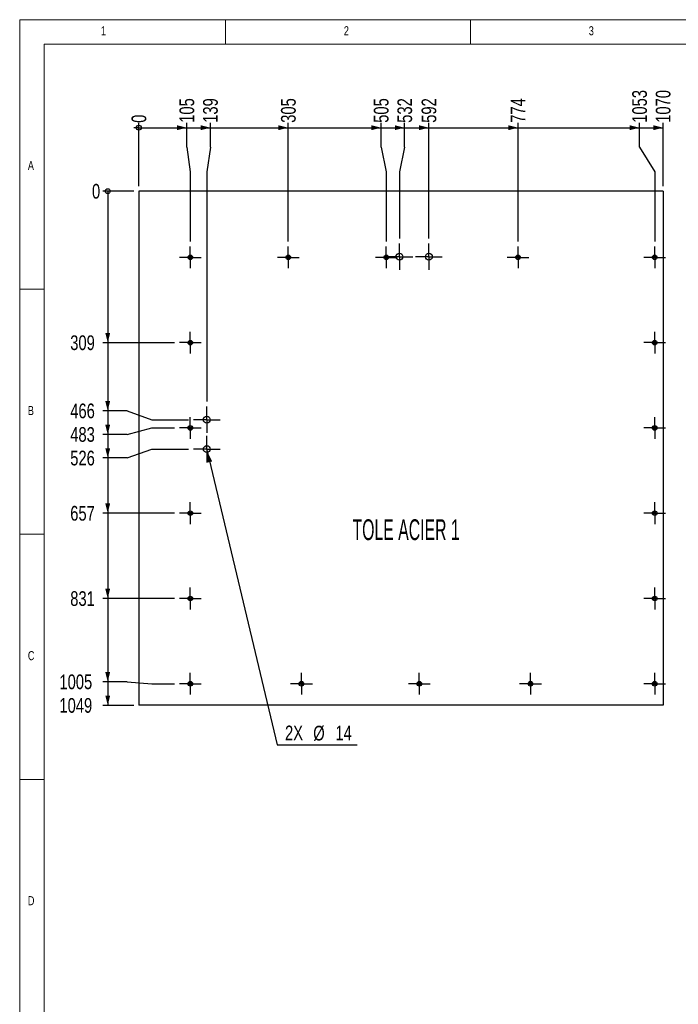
# Model space of a CAD drawing. Header units: millimetres. Extents: x 5 to 589, y 5 to 415.
# Tile 3 of 12: x 5 to 139, y 214 to 415. Entities that reach past the tile are written whole.
import ezdxf

# ---------------------------------------------------------------- set-up
doc = ezdxf.new("R2010")
doc.units = ezdxf.units.MM
doc.linetypes.add('CENTERX2', pattern=[20.32, 12.7, -2.54, 2.54, -2.54])
for name, color, linetype in [('COTES', 1, 'Continuous'), ('NOTES', 6, 'Continuous'), ('TRAIT-MIXTES', 3, 'CENTERX2')]:
    doc.layers.add(name, color=color, linetype=linetype)
doc.layers.add('TRAIT-FORT', color=4, linetype='Continuous', lineweight=25)
doc.styles.add('SLDTEXTSTYLE0', font='TXT', dxfattribs={"width": 0.75})
doc.styles.add('SLDTEXTSTYLE10', font='TXT', dxfattribs={"width": 0.570142})
doc.dimstyles.new('SLDDIMSTYLE2', dxfattribs={"dimtxt": 3, "dimasz": 0.333333, "dimexe": 0, "dimexo": 0.0625, "dimgap": 0.75, "dimtad": 0, "dimtih": 1, "dimtoh": 1, "dimdec": 0, "dimlfac": 10, "dimrnd": 1e-09, "dimdsep": 46, "dimtxsty": 'SLDTEXTSTYLE0', "dimblk1": 'ORIGIN', "dimblk2": 'ORIGIN', "dimsah": 1, "dimcen": 0.09, "dimadec": 0, "dimazin": 2, "dimtfac": 1, "dimtdec": 0, "dimtofl": 0, "dimtmove": 0, "dimatfit": 3, "dimldrblk": 'ORIGIN', "dimfxl": 1, "dimfrac": 2, "dimtolj": 1, "dimtzin": 12, "dimarcsym": 0})
doc.dimstyles.new('SLDDIMSTYLE3', dxfattribs={"dimtxt": 3, "dimasz": 2, "dimexe": 0, "dimexo": 0.0625, "dimgap": 0.75, "dimtad": 0, "dimtih": 1, "dimtoh": 1, "dimdec": 0, "dimlfac": 10, "dimrnd": 1e-09, "dimzin": 12, "dimdsep": 46, "dimtxsty": 'SLDTEXTSTYLE0', "dimsah": 1, "dimcen": 0.09, "dimadec": 0, "dimazin": 3, "dimtfac": 1, "dimtdec": 0, "dimtofl": 0, "dimtmove": 0, "dimatfit": 3, "dimfxl": 1, "dimfrac": 2, "dimtolj": 1, "dimtzin": 12, "dimarcsym": 0})
doc.dimstyles.new('SLDDIMSTYLE4', dxfattribs={"dimtxt": 3, "dimasz": 2, "dimexe": 0, "dimexo": 0.0625, "dimgap": 0.75, "dimtad": 0, "dimtih": 1, "dimtoh": 1, "dimdec": 0, "dimlfac": 10, "dimrnd": 1e-09, "dimzin": 12, "dimdsep": 46, "dimtxsty": 'SLDTEXTSTYLE0', "dimblk1": 'NONE', "dimsah": 1, "dimcen": 0, "dimadec": 0, "dimazin": 3, "dimtfac": 1, "dimtdec": 0, "dimtmove": 0, "dimatfit": 3, "dimldrblk": 'NONE', "dimfxl": 1, "dimfrac": 2, "dimtolj": 1, "dimtzin": 12, "dimarcsym": 0})

# ---------------------------------------------------------------- blocks, each defined once
blk = doc.blocks.new('_Origin')
at = {"color": 0, "linetype": 'ByBlock', "lineweight": -2}
blk.add_line((0, 0), (-1, 0), dxfattribs=at)
blk.add_circle((0, 0), 0.5, dxfattribs=at)
blk = doc.blocks.new('_D_33')
at = {"layer": 'COTES', "color": 1, "transparency": 16777216}
blk.add_line((29.33, 381), (29.33, 393.96), dxfattribs=at)
blk.add_blockref('_Origin', (29.33, 392.96), dxfattribs=at)
at = {"layer": 'COTES', "color": 1, "transparency": 16777216, "insert": (27.84, 393.96), "char_height": 3, "attachment_point": 1, "rotation": 90, "style": 'SLDTEXTSTYLE0'}
blk.add_mtext('0', dxfattribs=at)
blk = doc.blocks.new('_D_34')
at = {"layer": 'COTES', "color": 1, "transparency": 16777216}
for p, q in [((39.11, 388.96), (39.11, 393.96)), ((29.33, 392.96), (39.11, 392.96)), ((39.11, 388.96), (39.83, 383.96)), ((39.83, 383.96), (39.83, 369.73))]:
    blk.add_line(p, q, dxfattribs=at)
blk.add_solid([(39.11, 392.96), (37.11, 393.46), (37.11, 392.46)], dxfattribs=at)
at = {"layer": 'COTES', "color": 1, "transparency": 16777216, "insert": (37.62, 393.96), "char_height": 3, "attachment_point": 1, "rotation": 90, "style": 'SLDTEXTSTYLE0'}
blk.add_mtext('105', dxfattribs=at)
blk = doc.blocks.new('_D_35')
at = {"layer": 'COTES', "color": 1, "transparency": 16777216}
for p, q in [((43.92, 388.96), (43.92, 393.96)), ((39.11, 392.96), (43.92, 392.96)), ((43.92, 388.96), (43.19, 383.96)), ((43.19, 383.96), (43.19, 337.08))]:
    blk.add_line(p, q, dxfattribs=at)
blk.add_solid([(43.92, 392.96), (41.92, 393.46), (41.92, 392.46)], dxfattribs=at)
at = {"layer": 'COTES', "color": 1, "transparency": 16777216, "insert": (42.43, 393.96), "char_height": 3, "attachment_point": 1, "rotation": 90, "style": 'SLDTEXTSTYLE0'}
blk.add_mtext('139', dxfattribs=at)
blk = doc.blocks.new('_D_36')
at = {"layer": 'COTES', "color": 1, "transparency": 16777216}
for p, q in [((59.83, 369.73), (59.83, 393.96)), ((43.92, 392.96), (59.83, 392.96))]:
    blk.add_line(p, q, dxfattribs=at)
blk.add_solid([(59.83, 392.96), (57.83, 393.46), (57.83, 392.46)], dxfattribs=at)
at = {"layer": 'COTES', "color": 1, "transparency": 16777216, "insert": (58.34, 393.96), "char_height": 3, "attachment_point": 1, "rotation": 90, "style": 'SLDTEXTSTYLE0'}
blk.add_mtext('305', dxfattribs=at)
blk = doc.blocks.new('_D_37')
at = {"layer": 'COTES', "color": 1, "transparency": 16777216}
for p, q in [((78.77, 388.96), (78.77, 393.96)), ((59.83, 392.96), (78.77, 392.96)), ((78.77, 388.96), (79.83, 383.96)), ((79.83, 383.96), (79.83, 369.73))]:
    blk.add_line(p, q, dxfattribs=at)
blk.add_solid([(78.77, 392.96), (76.77, 393.46), (76.77, 392.46)], dxfattribs=at)
at = {"layer": 'COTES', "color": 1, "transparency": 16777216, "insert": (77.29, 393.96), "char_height": 3, "attachment_point": 1, "rotation": 90, "style": 'SLDTEXTSTYLE0'}
blk.add_mtext('505', dxfattribs=at)
blk = doc.blocks.new('_D_38')
at = {"layer": 'COTES', "color": 1, "transparency": 16777216}
for p, q in [((83.58, 388.96), (83.58, 393.96)), ((78.77, 392.96), (83.58, 392.96)), ((83.58, 388.96), (82.53, 383.96)), ((82.53, 383.96), (82.53, 370.33))]:
    blk.add_line(p, q, dxfattribs=at)
blk.add_solid([(83.58, 392.96), (81.58, 393.46), (81.58, 392.46)], dxfattribs=at)
at = {"layer": 'COTES', "color": 1, "transparency": 16777216, "insert": (82.1, 393.96), "char_height": 3, "attachment_point": 1, "rotation": 90, "style": 'SLDTEXTSTYLE0'}
blk.add_mtext('532', dxfattribs=at)
blk = doc.blocks.new('_D_39')
at = {"layer": 'COTES', "color": 1, "transparency": 16777216}
for p, q in [((88.53, 370.33), (88.53, 393.96)), ((83.58, 392.96), (88.53, 392.96))]:
    blk.add_line(p, q, dxfattribs=at)
blk.add_solid([(88.53, 392.96), (86.53, 393.46), (86.53, 392.46)], dxfattribs=at)
at = {"layer": 'COTES', "color": 1, "transparency": 16777216, "insert": (87.04, 393.96), "char_height": 3, "attachment_point": 1, "rotation": 90, "style": 'SLDTEXTSTYLE0'}
blk.add_mtext('592', dxfattribs=at)
blk = doc.blocks.new('_D_40')
at = {"layer": 'COTES', "color": 1, "transparency": 16777216}
for p, q in [((106.73, 369.73), (106.73, 393.96)), ((88.53, 392.96), (106.73, 392.96))]:
    blk.add_line(p, q, dxfattribs=at)
blk.add_solid([(106.73, 392.96), (104.73, 393.46), (104.73, 392.46)], dxfattribs=at)
at = {"layer": 'COTES', "color": 1, "transparency": 16777216, "insert": (105.24, 393.96), "char_height": 3, "attachment_point": 1, "rotation": 90, "style": 'SLDTEXTSTYLE0'}
blk.add_mtext('774', dxfattribs=at)
blk = doc.blocks.new('_D_41')
at = {"layer": 'COTES', "color": 1, "transparency": 16777216}
for p, q in [((131.52, 388.96), (131.52, 393.96)), ((106.73, 392.96), (131.52, 392.96)), ((131.52, 388.96), (134.63, 383.96)), ((134.63, 383.96), (134.63, 369.73))]:
    blk.add_line(p, q, dxfattribs=at)
blk.add_solid([(131.52, 392.96), (129.52, 393.46), (129.52, 392.46)], dxfattribs=at)
at = {"layer": 'COTES', "color": 1, "transparency": 16777216, "insert": (130.03, 393.96), "char_height": 3, "attachment_point": 1, "rotation": 90, "style": 'SLDTEXTSTYLE0'}
blk.add_mtext('1053', dxfattribs=at)
blk = doc.blocks.new('_D_42')
at = {"layer": 'COTES', "color": 1, "transparency": 16777216}
for p, q in [((136.33, 381), (136.33, 393.96)), ((131.52, 392.96), (136.33, 392.96))]:
    blk.add_line(p, q, dxfattribs=at)
blk.add_solid([(136.33, 392.96), (134.33, 393.46), (134.33, 392.46)], dxfattribs=at)
at = {"layer": 'COTES', "color": 1, "transparency": 16777216, "insert": (134.84, 393.96), "char_height": 3, "attachment_point": 1, "rotation": 90, "style": 'SLDTEXTSTYLE0'}
blk.add_mtext('1070', dxfattribs=at)
blk = doc.blocks.new('_D_43')
at = {"layer": 'COTES', "color": 1, "transparency": 16777216}
blk.add_line((28.33, 380), (21.97, 380), dxfattribs=at)
blk.add_blockref('_Origin', (22.97, 380), dxfattribs=at)
at = {"layer": 'COTES', "color": 1, "transparency": 16777216, "insert": (19.76, 381.49), "char_height": 3, "attachment_point": 1, "style": 'SLDTEXTSTYLE0'}
blk.add_mtext('0', dxfattribs=at)
blk = doc.blocks.new('_D_44')
at = {"layer": 'COTES', "color": 1, "transparency": 16777216}
for p, q in [((22.97, 380), (22.97, 349.1)), ((36.6, 349.1), (21.97, 349.1))]:
    blk.add_line(p, q, dxfattribs=at)
blk.add_solid([(22.97, 349.1), (23.47, 351.1), (22.47, 351.1)], dxfattribs=at)
at = {"layer": 'COTES', "color": 1, "transparency": 16777216, "insert": (15.32, 350.59), "char_height": 3, "attachment_point": 1, "style": 'SLDTEXTSTYLE0'}
blk.add_mtext('309', dxfattribs=at)
blk = doc.blocks.new('_D_45')
at = {"layer": 'COTES', "color": 1, "transparency": 16777216}
for p, q in [((22.97, 349.1), (22.97, 335.19)), ((26.97, 335.19), (21.97, 335.19)), ((26.97, 335.19), (31.97, 333.38)), ((31.97, 333.38), (39.49, 333.38))]:
    blk.add_line(p, q, dxfattribs=at)
blk.add_solid([(22.97, 335.19), (23.47, 337.19), (22.47, 337.19)], dxfattribs=at)
at = {"layer": 'COTES', "color": 1, "transparency": 16777216, "insert": (15.32, 336.68), "char_height": 3, "attachment_point": 1, "style": 'SLDTEXTSTYLE0'}
blk.add_mtext('466', dxfattribs=at)
blk = doc.blocks.new('_D_46')
at = {"layer": 'COTES', "color": 1, "transparency": 16777216}
for p, q in [((22.97, 335.19), (22.97, 330.38)), ((26.97, 330.38), (31.97, 331.7)), ((31.97, 331.7), (36.6, 331.7)), ((26.97, 330.38), (21.97, 330.38))]:
    blk.add_line(p, q, dxfattribs=at)
blk.add_solid([(22.97, 330.38), (23.47, 332.38), (22.47, 332.38)], dxfattribs=at)
at = {"layer": 'COTES', "color": 1, "transparency": 16777216, "insert": (15.32, 331.87), "char_height": 3, "attachment_point": 1, "style": 'SLDTEXTSTYLE0'}
blk.add_mtext('483', dxfattribs=at)
blk = doc.blocks.new('_D_47')
at = {"layer": 'COTES', "color": 1, "transparency": 16777216}
for p, q in [((22.97, 330.38), (22.97, 325.57)), ((26.97, 325.57), (21.97, 325.57)), ((26.97, 325.57), (31.97, 327.38)), ((31.97, 327.38), (39.49, 327.38))]:
    blk.add_line(p, q, dxfattribs=at)
blk.add_solid([(22.97, 325.57), (23.47, 327.57), (22.47, 327.57)], dxfattribs=at)
at = {"layer": 'COTES', "color": 1, "transparency": 16777216, "insert": (15.32, 327.06), "char_height": 3, "attachment_point": 1, "style": 'SLDTEXTSTYLE0'}
blk.add_mtext('526', dxfattribs=at)
blk = doc.blocks.new('_D_48')
at = {"layer": 'COTES', "color": 1, "transparency": 16777216}
for p, q in [((22.97, 325.57), (22.97, 314.3)), ((36.6, 314.3), (21.97, 314.3))]:
    blk.add_line(p, q, dxfattribs=at)
blk.add_solid([(22.97, 314.3), (23.47, 316.3), (22.47, 316.3)], dxfattribs=at)
at = {"layer": 'COTES', "color": 1, "transparency": 16777216, "insert": (15.32, 315.79), "char_height": 3, "attachment_point": 1, "style": 'SLDTEXTSTYLE0'}
blk.add_mtext('657', dxfattribs=at)
blk = doc.blocks.new('_D_49')
at = {"layer": 'COTES', "color": 1, "transparency": 16777216}
for p, q in [((22.97, 314.3), (22.97, 296.9)), ((36.6, 296.9), (21.97, 296.9))]:
    blk.add_line(p, q, dxfattribs=at)
blk.add_solid([(22.97, 296.9), (23.47, 298.9), (22.47, 298.9)], dxfattribs=at)
at = {"layer": 'COTES', "color": 1, "transparency": 16777216, "insert": (15.32, 298.39), "char_height": 3, "attachment_point": 1, "style": 'SLDTEXTSTYLE0'}
blk.add_mtext('831', dxfattribs=at)
blk = doc.blocks.new('_D_50')
at = {"layer": 'COTES', "color": 1, "transparency": 16777216}
for p, q in [((22.97, 296.9), (22.97, 279.91)), ((26.97, 279.91), (21.97, 279.91)), ((26.97, 279.91), (31.97, 279.5)), ((31.97, 279.5), (36.6, 279.5))]:
    blk.add_line(p, q, dxfattribs=at)
blk.add_solid([(22.97, 279.91), (23.47, 281.91), (22.47, 281.91)], dxfattribs=at)
at = {"layer": 'COTES', "color": 1, "transparency": 16777216, "insert": (13.11, 281.4), "char_height": 3, "attachment_point": 1, "style": 'SLDTEXTSTYLE0'}
blk.add_mtext('1005', dxfattribs=at)
blk = doc.blocks.new('_D_51')
at = {"layer": 'COTES', "color": 1, "transparency": 16777216}
for p, q in [((22.97, 279.91), (22.97, 275.1)), ((28.33, 275.1), (21.97, 275.1))]:
    blk.add_line(p, q, dxfattribs=at)
blk.add_solid([(22.97, 275.1), (23.47, 277.1), (22.47, 277.1)], dxfattribs=at)
at = {"layer": 'COTES', "color": 1, "transparency": 16777216, "insert": (13.11, 276.59), "char_height": 3, "attachment_point": 1, "style": 'SLDTEXTSTYLE0'}
blk.add_mtext('1049', dxfattribs=at)
blk = doc.blocks.new('_D_52')
at = {"layer": 'COTES', "color": 1, "transparency": 16777216}
for p, q in [((43.03, 328.06), (43.36, 326.7)), ((43.36, 326.7), (57.57, 267.06)), ((57.57, 267.06), (73.88, 267.06))]:
    blk.add_line(p, q, dxfattribs=at)
blk.add_solid([(43.36, 326.7), (43.33, 324.64), (44.31, 324.87)], dxfattribs=at)
at = {"layer": 'COTES', "color": 1, "transparency": 16777216, "char_height": 3, "attachment_point": 1, "style": 'SLDTEXTSTYLE0'}
for s, insert in [('2X', (59.16, 270.98)), ('%%c', (64.92, 270.93)), ('14', (69.45, 270.98))]:
    blk.add_mtext(s, dxfattribs=dict(at, insert=insert))
blk = doc.blocks.new('_None')
blk = doc.blocks.new('SW_CENTERMARKSYMBOL_20')
at = {"layer": 'TRAIT-MIXTES', "color": 0}
for p, q in [((0, 2), (0, 2.225)), ((-2, 0), (-2.225, 0)), ((0, 0), (-2, 0)), ((0, 0), (0, 2)), ((0, 0), (0, -2)), ((0, 0), (2, 0)), ((2, 0), (2.225, 0)), ((0, -2), (0, -2.225))]:
    blk.add_line(p, q, dxfattribs=at)
blk = doc.blocks.new('SW_CENTERMARKSYMBOL_21')
at = {"layer": 'TRAIT-MIXTES', "color": 0}
for p, q in [((0, 2), (0, 2.225)), ((-2, 0), (-2.225, 0)), ((0, 0), (-2, 0)), ((0, 0), (0, 2)), ((0, 0), (0, -2)), ((0, 0), (2, 0)), ((2, 0), (2.225, 0)), ((0, -2), (0, -2.225))]:
    blk.add_line(p, q, dxfattribs=at)
blk = doc.blocks.new('SW_CENTERMARKSYMBOL_22')
at = {"layer": 'TRAIT-MIXTES', "color": 0}
for p, q in [((0, 2), (0, 2.225)), ((-2, 0), (-2.225, 0)), ((0, 0), (-2, 0)), ((0, 0), (0, 2)), ((0, 0), (0, -2)), ((0, 0), (2, 0)), ((2, 0), (2.225, 0)), ((0, -2), (0, -2.225))]:
    blk.add_line(p, q, dxfattribs=at)
blk = doc.blocks.new('SW_CENTERMARKSYMBOL_23')
at = {"layer": 'TRAIT-MIXTES', "color": 0}
for p, q in [((0, 2), (0, 2.225)), ((-2, 0), (-2.225, 0)), ((0, 0), (-2, 0)), ((0, 0), (0, 2)), ((0, 0), (0, -2)), ((0, 0), (2, 0)), ((2, 0), (2.225, 0)), ((0, -2), (0, -2.225))]:
    blk.add_line(p, q, dxfattribs=at)
blk = doc.blocks.new('SW_CENTERMARKSYMBOL_24')
at = {"layer": 'TRAIT-MIXTES', "color": 0}
for p, q in [((0, 2), (0, 2.225)), ((-2, 0), (-2.225, 0)), ((0, 0), (-2, 0)), ((0, 0), (0, 2)), ((0, 0), (0, -2)), ((0, 0), (2, 0)), ((2, 0), (2.225, 0)), ((0, -2), (0, -2.225))]:
    blk.add_line(p, q, dxfattribs=at)
blk = doc.blocks.new('SW_CENTERMARKSYMBOL_25')
at = {"layer": 'TRAIT-MIXTES', "color": 0}
for p, q in [((0, 2), (0, 2.225)), ((-2, 0), (-2.225, 0)), ((0, 0), (-2, 0)), ((0, 0), (0, 2)), ((0, 0), (0, -2)), ((0, 0), (2, 0)), ((2, 0), (2.225, 0)), ((0, -2), (0, -2.225))]:
    blk.add_line(p, q, dxfattribs=at)
blk = doc.blocks.new('SW_CENTERMARKSYMBOL_26')
at = {"layer": 'TRAIT-MIXTES', "color": 0}
for p, q in [((0, 2), (0, 2.225)), ((-2, 0), (-2.225, 0)), ((0, 0), (-2, 0)), ((0, 0), (0, 2)), ((0, 0), (0, -2)), ((0, 0), (2, 0)), ((2, 0), (2.225, 0)), ((0, -2), (0, -2.225))]:
    blk.add_line(p, q, dxfattribs=at)
blk = doc.blocks.new('SW_CENTERMARKSYMBOL_27')
at = {"layer": 'TRAIT-MIXTES', "color": 0}
for p, q in [((0, 2), (0, 2.225)), ((-2, 0), (-2.225, 0)), ((0, 0), (-2, 0)), ((0, 0), (0, 2)), ((0, 0), (0, -2)), ((0, 0), (2, 0)), ((2, 0), (2.225, 0)), ((0, -2), (0, -2.225))]:
    blk.add_line(p, q, dxfattribs=at)
blk = doc.blocks.new('SW_CENTERMARKSYMBOL_28')
at = {"layer": 'TRAIT-MIXTES', "color": 0}
for p, q in [((0, 2), (0, 2.225)), ((-2, 0), (-2.225, 0)), ((0, 0), (-2, 0)), ((0, 0), (0, 2)), ((0, 0), (0, -2)), ((0, 0), (2, 0)), ((2, 0), (2.225, 0)), ((0, -2), (0, -2.225))]:
    blk.add_line(p, q, dxfattribs=at)
blk = doc.blocks.new('SW_CENTERMARKSYMBOL_29')
at = {"layer": 'TRAIT-MIXTES', "color": 0}
for p, q in [((0, 2), (0, 2.225)), ((-2, 0), (-2.225, 0)), ((0, 0), (-2, 0)), ((0, 0), (0, 2)), ((0, 0), (0, -2)), ((0, 0), (2, 0)), ((2, 0), (2.225, 0)), ((0, -2), (0, -2.225))]:
    blk.add_line(p, q, dxfattribs=at)
blk = doc.blocks.new('SW_CENTERMARKSYMBOL_30')
at = {"layer": 'TRAIT-MIXTES', "color": 0}
for p, q in [((0, 2), (0, 2.225)), ((-2, 0), (-2.225, 0)), ((0, 0), (-2, 0)), ((0, 0), (0, 2)), ((0, 0), (0, -2)), ((0, 0), (2, 0)), ((2, 0), (2.225, 0)), ((0, -2), (0, -2.225))]:
    blk.add_line(p, q, dxfattribs=at)
blk = doc.blocks.new('SW_CENTERMARKSYMBOL_31')
at = {"layer": 'TRAIT-MIXTES', "color": 0}
for p, q in [((0, 2), (0, 2.225)), ((-2, 0), (-2.225, 0)), ((0, 0), (-2, 0)), ((0, 0), (0, 2)), ((0, 0), (0, -2)), ((0, 0), (2, 0)), ((2, 0), (2.225, 0)), ((0, -2), (0, -2.225))]:
    blk.add_line(p, q, dxfattribs=at)
blk = doc.blocks.new('SW_CENTERMARKSYMBOL_32')
at = {"layer": 'TRAIT-MIXTES', "color": 0}
for p, q in [((0, 2), (0, 2.225)), ((-2, 0), (-2.225, 0)), ((0, 0), (-2, 0)), ((0, 0), (0, 2)), ((0, 0), (0, -2)), ((0, 0), (2, 0)), ((2, 0), (2.225, 0)), ((0, -2), (0, -2.225))]:
    blk.add_line(p, q, dxfattribs=at)
blk = doc.blocks.new('SW_CENTERMARKSYMBOL_33')
at = {"layer": 'TRAIT-MIXTES', "color": 0}
for p, q in [((0, 2), (0, 2.225)), ((-2, 0), (-2.225, 0)), ((0, 0), (-2, 0)), ((0, 0), (0, 2)), ((0, 0), (0, -2)), ((0, 0), (2, 0)), ((2, 0), (2.225, 0)), ((0, -2), (0, -2.225))]:
    blk.add_line(p, q, dxfattribs=at)
blk = doc.blocks.new('SW_CENTERMARKSYMBOL_34')
at = {"layer": 'TRAIT-MIXTES', "color": 0}
for p, q in [((0, 2), (0, 2.225)), ((-2, 0), (-2.225, 0)), ((0, 0), (-2, 0)), ((0, 0), (0, 2)), ((0, 0), (0, -2)), ((0, 0), (2, 0)), ((2, 0), (2.225, 0)), ((0, -2), (0, -2.225))]:
    blk.add_line(p, q, dxfattribs=at)
blk = doc.blocks.new('SW_CENTERMARKSYMBOL_35')
at = {"layer": 'TRAIT-MIXTES', "color": 0}
for p, q in [((0, 2), (0, 2.225)), ((-2, 0), (-2.225, 0)), ((0, 0), (-2, 0)), ((0, 0), (0, 2)), ((0, 0), (0, -2)), ((0, 0), (2, 0)), ((2, 0), (2.225, 0)), ((0, -2), (0, -2.225))]:
    blk.add_line(p, q, dxfattribs=at)
blk = doc.blocks.new('SW_CENTERMARKSYMBOL_36')
at = {"layer": 'TRAIT-MIXTES', "color": 0}
for p, q in [((0, 2), (0, 2.225)), ((-2, 0), (-2.225, 0)), ((0, 0), (-2, 0)), ((0, 0), (0, 2)), ((0, 0), (0, -2)), ((0, 0), (2, 0)), ((2, 0), (2.225, 0)), ((0, -2), (0, -2.225))]:
    blk.add_line(p, q, dxfattribs=at)
blk = doc.blocks.new('SW_CENTERMARKSYMBOL_37')
at = {"layer": 'TRAIT-MIXTES', "color": 0}
for p, q in [((0, 2), (0, 2.225)), ((-2, 0), (-2.225, 0)), ((0, 0), (-2, 0)), ((0, 0), (0, 2)), ((0, 0), (0, -2)), ((0, 0), (2, 0)), ((2, 0), (2.225, 0)), ((0, -2), (0, -2.225))]:
    blk.add_line(p, q, dxfattribs=at)
blk = doc.blocks.new('SW_CENTERMARKSYMBOL_38')
at = {"layer": 'TRAIT-MIXTES', "color": 0}
for p, q in [((0, 2), (0, 2.7)), ((-2, 0), (-2.7, 0)), ((0, 0), (-2, 0)), ((0, 0), (0, 2)), ((0, 0), (0, -2)), ((0, 0), (2, 0)), ((2, 0), (2.7, 0)), ((0, -2), (0, -2.7))]:
    blk.add_line(p, q, dxfattribs=at)
blk = doc.blocks.new('SW_CENTERMARKSYMBOL_39')
at = {"layer": 'TRAIT-MIXTES', "color": 0}
for p, q in [((0, 2), (0, 2.7)), ((-2, 0), (-2.7, 0)), ((0, 0), (-2, 0)), ((0, 0), (0, 2)), ((0, 0), (0, -2)), ((0, 0), (2, 0)), ((2, 0), (2.7, 0)), ((0, -2), (0, -2.7))]:
    blk.add_line(p, q, dxfattribs=at)
blk = doc.blocks.new('SW_CENTERMARKSYMBOL_40')
at = {"layer": 'TRAIT-MIXTES', "color": 0}
for p, q in [((0, 2), (0, 2.7)), ((-2, 0), (-2.7, 0)), ((0, 0), (-2, 0)), ((0, 0), (0, 2)), ((0, 0), (0, -2)), ((0, 0), (2, 0)), ((2, 0), (2.7, 0)), ((0, -2), (0, -2.7))]:
    blk.add_line(p, q, dxfattribs=at)
blk = doc.blocks.new('SW_CENTERMARKSYMBOL_41')
at = {"layer": 'TRAIT-MIXTES', "color": 0}
for p, q in [((0, 2), (0, 2.7)), ((-2, 0), (-2.7, 0)), ((0, 0), (-2, 0)), ((0, 0), (0, 2)), ((0, 0), (0, -2)), ((0, 0), (2, 0)), ((2, 0), (2.7, 0)), ((0, -2), (0, -2.7))]:
    blk.add_line(p, q, dxfattribs=at)

msp = doc.modelspace()

# ---------------------------------------------------------------- linework, layer by layer
at = {"color": 7, "linetype": 'Continuous', "lineweight": 18}
for p, q in [((589, 415), (5, 415)), ((5, 415), (5, 5)), ((47, 410), (47, 415)), ((97, 415), (97, 410)), ((584, 410), (10, 410)), ((10, 410), (10, 10)), ((10, 360), (5, 360)), ((5, 310), (10, 310)), ((10, 260), (5, 260))]:
    msp.add_line(p, q, dxfattribs=at)
at = {"layer": 'TRAIT-FORT', "color": 4, "linetype": 'Continuous', "lineweight": 25}
for p, q in [((29.32803, 380.00441), (29.32803, 275.10441)), ((136.32703, 380.00441), (29.32803, 380.00441)), ((136.32703, 380.00441), (136.32703, 275.10441)), ((136.32703, 275.10441), (29.32803, 275.10441))]:
    msp.add_line(p, q, dxfattribs=at)
for centre, radius in [((39.82803, 366.50441), 0.47), ((39.82803, 366.50441), 0.225), ((59.82803, 366.50441), 0.47), ((59.82803, 366.50441), 0.225), ((79.82803, 366.50441), 0.47), ((79.82803, 366.50441), 0.225), ((82.52802, 366.63125), 0.7), ((88.52802, 366.63125), 0.7), ((106.72963, 366.50441), 0.47), ((106.72963, 366.50441), 0.225), ((134.62803, 366.50441), 0.47), ((134.62803, 366.50441), 0.225), ((39.82803, 349.10441), 0.47), ((134.62803, 349.10441), 0.47), ((39.82803, 349.10441), 0.225), ((134.62803, 349.10441), 0.225), ((43.19437, 333.38125), 0.7), ((39.82803, 331.70441), 0.47), ((39.82803, 331.70441), 0.225), ((134.62803, 331.70441), 0.47), ((134.62803, 331.70441), 0.225), ((43.19437, 327.38125), 0.7), ((39.82803, 314.30441), 0.47), ((39.82803, 314.30441), 0.225), ((134.62803, 314.30441), 0.47), ((134.62803, 314.30441), 0.225), ((39.82803, 296.90441), 0.47), ((134.62803, 296.90441), 0.47), ((39.82803, 296.90441), 0.225), ((134.62803, 296.90441), 0.225), ((39.82803, 279.50441), 0.47), ((39.82803, 279.50441), 0.225), ((62.51553, 279.50441), 0.47), ((62.51553, 279.50441), 0.225), ((86.57624, 279.50441), 0.47), ((86.57624, 279.50441), 0.225), ((109.26374, 279.50441), 0.47), ((109.26374, 279.50441), 0.225), ((134.62803, 279.50441), 0.47), ((134.62803, 279.50441), 0.225)]:
    msp.add_circle(centre, radius, dxfattribs=at)

# ---------------------------------------------------------------- block references
at = {"layer": 'TRAIT-MIXTES', "color": 3}
for name, p in [('SW_CENTERMARKSYMBOL_37', (39.82803, 366.50441)), ('SW_CENTERMARKSYMBOL_36', (59.82803, 366.50441)), ('SW_CENTERMARKSYMBOL_35', (79.82803, 366.50441)), ('SW_CENTERMARKSYMBOL_41', (82.52802, 366.63125)), ('SW_CENTERMARKSYMBOL_40', (88.52802, 366.63125)), ('SW_CENTERMARKSYMBOL_34', (106.72963, 366.50441)), ('SW_CENTERMARKSYMBOL_33', (134.62803, 366.50441)), ('SW_CENTERMARKSYMBOL_32', (39.82803, 349.10441)), ('SW_CENTERMARKSYMBOL_23', (134.62803, 349.10441)), ('SW_CENTERMARKSYMBOL_39', (43.19437, 333.38125)), ('SW_CENTERMARKSYMBOL_31', (39.82803, 331.70441)), ('SW_CENTERMARKSYMBOL_22', (134.62803, 331.70441)), ('SW_CENTERMARKSYMBOL_38', (43.19437, 327.38125)), ('SW_CENTERMARKSYMBOL_30', (39.82803, 314.30441)), ('SW_CENTERMARKSYMBOL_21', (134.62803, 314.30441)), ('SW_CENTERMARKSYMBOL_29', (39.82803, 296.90441)), ('SW_CENTERMARKSYMBOL_20', (134.62803, 296.90441)), ('SW_CENTERMARKSYMBOL_28', (39.82803, 279.50441)), ('SW_CENTERMARKSYMBOL_24', (62.51553, 279.50441)), ('SW_CENTERMARKSYMBOL_25', (86.57624, 279.50441)), ('SW_CENTERMARKSYMBOL_26', (109.26374, 279.50441)), ('SW_CENTERMARKSYMBOL_27', (134.62803, 279.50441))]:
    msp.add_blockref(name, p, dxfattribs=at)

# ---------------------------------------------------------------- texts
at = {"layer": 'NOTES', "color": 211}
for s, insert, char_height, attachment_point, style in [('1', (21.58334, 413.66802), 1.85208, 1, 'SLDTEXTSTYLE0'), ('2', (71.16667, 413.66802), 1.85208, 1, 'SLDTEXTSTYLE0'), ('3', (121.16667, 413.66802), 1.85208, 1, 'SLDTEXTSTYLE0'), ('A', (6.66667, 386.16802), 1.85208, 1, 'SLDTEXTSTYLE0'), ('B', (6.66667, 336.16802), 1.85208, 1, 'SLDTEXTSTYLE0'), ('TOLE ACIER 1', (83.87816, 313.05689), 4.2333333, 2, 'SLDTEXTSTYLE10'), ('C', (6.66667, 286.16802), 1.85208, 1, 'SLDTEXTSTYLE0'), ('D', (6.66667, 236.16802), 1.85208, 1, 'SLDTEXTSTYLE0')]:
    msp.add_mtext(s, dxfattribs=dict(at, insert=insert, char_height=char_height, attachment_point=attachment_point, style=style))

# ---------------------------------------------------------------- dimensions: what is measured, and where the dimension line sits
at = {"layer": 'COTES', "color": 1}
for feature_location, offset, dtype, origin, dimstyle, picture, middle in [((134.62803, 368.72941), (-3.11113, 25.23186), 1, (29.32803, 380.00441), 'SLDDIMSTYLE3', '_D_41', (131.5169, 398.39461)), ((136.32703, 380.00441), (0, 13.95686), 1, (29.32803, 380.00441), 'SLDDIMSTYLE3', '_D_42', (136.32703, 398.39461)), ((39.82803, 368.72941), (-0.72189, 25.23186), 1, (29.32803, 380.00441), 'SLDDIMSTYLE3', '_D_34', (39.10614, 397.28627)), ((43.19437, 336.08125), (0.72189, 57.88002), 1, (29.32803, 380.00441), 'SLDDIMSTYLE3', '_D_35', (43.91626, 397.28627)), ((59.82803, 368.72941), (0, 25.23186), 1, (29.32803, 380.00441), 'SLDDIMSTYLE3', '_D_36', (59.82803, 397.28627)), ((79.82803, 368.72941), (-1.05506, 25.23186), 1, (29.32803, 380.00441), 'SLDDIMSTYLE3', '_D_37', (78.77296, 397.28627)), ((82.52802, 369.33125), (1.05506, 24.63002), 1, (29.32803, 380.00441), 'SLDDIMSTYLE3', '_D_38', (83.58309, 397.28627)), ((88.52802, 369.33125), (0, 24.63002), 1, (29.32803, 380.00441), 'SLDDIMSTYLE3', '_D_39', (88.52802, 397.28627)), ((106.72963, 368.72941), (0, 25.23186), 1, (29.32803, 380.00441), 'SLDDIMSTYLE3', '_D_40', (106.72963, 397.28627)), ((29.3280278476, 380.0044121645), (0, 13.9568600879), 1, (29.3280278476, 380.0044121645), 'SLDDIMSTYLE2', '_D_33', (29.3280278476, 395.0696056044)), ((37.60303, 279.50441), (-15.63056, 0.41013), 0, (29.32803, 380.00441), 'SLDDIMSTYLE3', '_D_50', (17.53914, 279.91454)), ((29.32803, 275.10441), (-7.35556, 0), 0, (29.32803, 380.00441), 'SLDDIMSTYLE3', '_D_51', (17.53914, 275.10441)), ((37.60303, 349.10441), (-15.63056, 0), 0, (29.32803, 380.00441), 'SLDDIMSTYLE3', '_D_44', (18.64747, 349.10441)), ((40.49437, 333.38125), (-18.5219, 1.81013), 0, (29.32803, 380.00441), 'SLDDIMSTYLE3', '_D_45', (18.64747, 335.19138)), ((37.60303, 331.70441), (-15.63056, -1.32316), 0, (29.32803, 380.00441), 'SLDDIMSTYLE3', '_D_46', (18.64747, 330.38125)), ((40.49437, 327.38125), (-18.5219, -1.81013), 0, (29.32803, 380.00441), 'SLDDIMSTYLE3', '_D_47', (18.64747, 325.57113)), ((37.60303, 314.30441), (-15.63056, 0), 0, (29.32803, 380.00441), 'SLDDIMSTYLE3', '_D_48', (18.64747, 314.30441)), ((37.60303, 296.90441), (-15.63056, 0), 0, (29.32803, 380.00441), 'SLDDIMSTYLE3', '_D_49', (18.64747, 296.90441)), ((29.3280278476, 380.0044121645), (-7.3555556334, 0), 0, (29.3280278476, 380.0044121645), 'SLDDIMSTYLE2', '_D_43', (20.8641388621, 380.0044121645))]:
    dim = msp.add_ordinate_dim(feature_location=feature_location, offset=offset, dtype=dtype, origin=origin, dimstyle=dimstyle, dxfattribs=at)
    dim.commit()
    dim.dimension.update_dxf_attribs({"geometry": picture, "text_midpoint": middle})
dim = msp.add_diameter_dim_2p(p1=(43.03204, 328.06217), p2=(43.3567, 326.70034), text='2X <>', dimstyle='SLDDIMSTYLE4', dxfattribs=at)
dim.commit()
dim.dimension.update_dxf_attribs({"geometry": '_D_52', "text_midpoint": (66.52157, 269.50341), "dimtype": 163})

doc.saveas('drawing.dxf')
